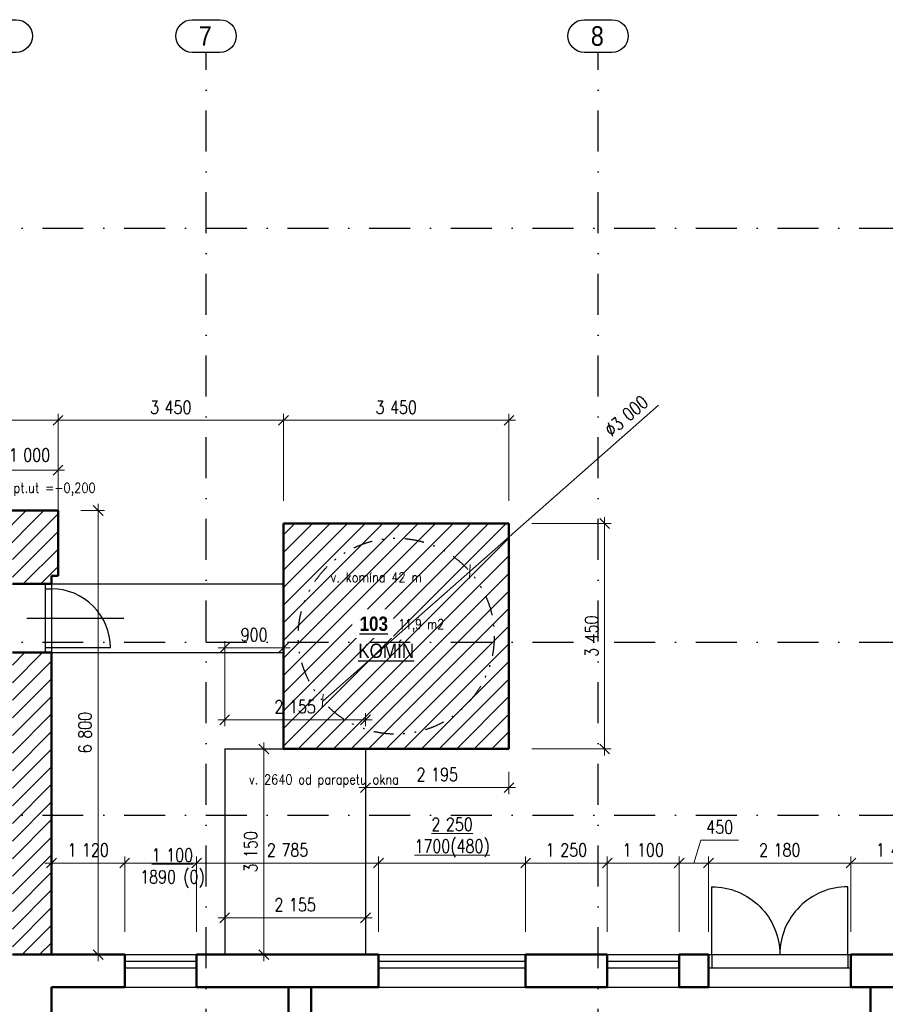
# Model space of a CAD drawing. Header units: millimetres. Extents: x -33711 to 544341, y -222428 to 596511.
# Tile 11 of 256: x 322673 to 335920, y -210343 to -195270. Entities that reach past the tile are written whole.
import ezdxf

# ---------------------------------------------------------------- set-up
doc = ezdxf.new("R2010")
doc.units = ezdxf.units.MM
doc.linetypes.add('DASHDOT', pattern=[0.5, 0.25, -0.125, 0, -0.125])
doc.linetypes.add('DIVIDE', pattern=[8, 3, -1.5, 0.25, -1.5, 0.25, -1.5])
for name, color, linetype in [('IN_C_CERCHOVANA', 7, 'DIVIDE'), ('IN_C_OSA', 6, 'DASHDOT'), ('IN_C_TENKA', 7, 'Continuous'), ('IN_LEGENDA_M', 3, 'Continuous'), ('IN_TEXT', 7, 'Continuous'), ('IN_VYPLNE OTVORU', 151, 'Continuous')]:
    doc.layers.add(name, color=color, linetype=linetype)
for name, color, linetype, lineweight in [('IN_C_TLUSTA', 5, 'Continuous', 50), ('IN_KOTY', 4, 'Continuous', 13), ('IN_SRAFY', 8, 'Continuous', 9)]:
    doc.layers.add(name, color=color, linetype=linetype, lineweight=lineweight)
doc.layers.add('IN_HELP', color=6, linetype='Continuous', plot=False)
doc.styles.add('ARIAL', font='arial.ttf')
doc.styles.add('Koty', font='romand.shx', dxfattribs={"width": 0.8})
doc.styles.add('ROMAND', font='romand.shx', dxfattribs={"width": 0.85})
doc.dimstyles.new('IN_100', dxfattribs={"dimtxt": 200, "dimasz": 150, "dimexe": 100, "dimexo": 350, "dimgap": 100, "dimtad": 1, "dimdec": 4, "dimrnd": 5, "dimdsep": 46, "dimlunit": 6, "dimtxsty": 'Koty', "dimblk": 'OBLIQUE', "dimcen": 40, "dimdle": 100, "dimclrd": 256, "dimclrt": 7, "dimadec": 0, "dimazin": 0, "dimtfac": 1, "dimtdec": 4, "dimtmove": 1, "dimatfit": 3, "dimldrblk": 'ARCHTICK', "dimfxl": 500, "dimtolj": 1, "dimtzin": 0, "dimlwd": -1, "dimlwe": -1, "dimarcsym": 0})

# ---------------------------------------------------------------- blocks, each defined once
blk = doc.blocks.new('_Oblique')
at = {"color": 0, "linetype": 'ByBlock', "lineweight": -2}
blk.add_line((-0.5, -0.5), (0.5, 0.5), dxfattribs=at)
blk = doc.blocks.new('*D403')
at = {"layer": 'DEFPOINTS', "color": 0, "transparency": 16777216}
for p in [(323260, -201403), (307360, -202883), (323260, -203783)]:
    blk.add_point(p, dxfattribs=at)
at = {"layer": 'IN_KOTY', "color": 0, "transparency": 16777216}
for p, q in [((307360, -202533), (307360, -201303)), ((323260, -203433), (323260, -201303))]:
    blk.add_line(p, q, dxfattribs=at)
at = {"layer": 'IN_KOTY', "transparency": 16777216}
blk.add_line((307260, -201403), (323360, -201403), dxfattribs=at)
at = {"layer": 'IN_KOTY', "transparency": 16777216, "xscale": 150, "yscale": 150, "zscale": 150, "rotation": 180}
blk.add_blockref('_Oblique', (307360, -201403), dxfattribs=at)
at = {"layer": 'IN_KOTY', "transparency": 16777216, "xscale": 150, "yscale": 150, "zscale": 150}
blk.add_blockref('_Oblique', (323260, -201403), dxfattribs=at)
at = {"layer": 'IN_KOTY', "color": 7, "transparency": 16777216, "insert": (315310, -201203), "char_height": 200, "attachment_point": 5, "style": 'Koty'}
blk.add_mtext('\\A1;15\xa0900', dxfattribs=at)
blk = doc.blocks.new('_ArchTick')
at = {"color": 0, "linetype": 'ByBlock', "lineweight": 13, "const_width": 0.15}
blk.add_lwpolyline([(-0.5, -0.5), (0.5, 0.5)], dxfattribs=at)
blk = doc.blocks.new('*D433')
at = {"layer": 'DEFPOINTS', "color": 0, "transparency": 16777216}
for p in [(323260, -202783), (323160, -209583), (323873, -209583)]:
    blk.add_point(p, dxfattribs=at)
at = {"layer": 'IN_KOTY', "transparency": 16777216}
blk.add_line((323873, -202683), (323873, -209683), dxfattribs=at)
at = {"layer": 'IN_KOTY', "color": 0, "transparency": 16777216}
for p, q in [((323610, -202783), (323973, -202783)), ((323510, -209583), (323973, -209583))]:
    blk.add_line(p, q, dxfattribs=at)
at = {"layer": 'IN_KOTY', "transparency": 16777216, "xscale": 150, "yscale": 150, "zscale": 150}
for p, rotation in [((323873, -202783), 90), ((323873, -209583), 270)]:
    blk.add_blockref('_Oblique', p, dxfattribs=dict(at, rotation=rotation))
at = {"layer": 'IN_KOTY', "color": 7, "transparency": 16777216, "insert": (323673, -206183), "char_height": 200, "attachment_point": 5, "rotation": 90, "style": 'Koty'}
blk.add_mtext('\\A1;6\xa0800', dxfattribs=at)
blk = doc.blocks.new('*D434')
at = {"layer": 'DEFPOINTS', "color": 0, "transparency": 16777216}
for p in [(324280, -208180), (323160, -209583), (324280, -209583)]:
    blk.add_point(p, dxfattribs=at)
at = {"layer": 'IN_KOTY', "color": 0, "transparency": 16777216}
for p, q in [((323160, -209233), (323160, -208080)), ((324280, -209233), (324280, -208080))]:
    blk.add_line(p, q, dxfattribs=at)
at = {"layer": 'IN_KOTY', "transparency": 16777216}
blk.add_line((323060, -208180), (324380, -208180), dxfattribs=at)
at = {"layer": 'IN_KOTY', "transparency": 16777216, "xscale": 150, "yscale": 150, "zscale": 150, "rotation": 180}
blk.add_blockref('_Oblique', (323160, -208180), dxfattribs=at)
at = {"layer": 'IN_KOTY', "transparency": 16777216, "xscale": 150, "yscale": 150, "zscale": 150}
blk.add_blockref('_Oblique', (324280, -208180), dxfattribs=at)
at = {"layer": 'IN_KOTY', "color": 7, "transparency": 16777216, "insert": (323720, -207980), "char_height": 200, "attachment_point": 5, "style": 'Koty'}
blk.add_mtext('\\A1;1\xa0120', dxfattribs=at)
blk = doc.blocks.new('*D453')
at = {"layer": 'DEFPOINTS', "color": 0, "transparency": 16777216}
for p in [(325380, -208180), (324280, -209583), (325380, -209583)]:
    blk.add_point(p, dxfattribs=at)
at = {"layer": 'IN_KOTY', "color": 0, "transparency": 16777216}
for p, q in [((324280, -209233), (324280, -208080)), ((325380, -209233), (325380, -208080))]:
    blk.add_line(p, q, dxfattribs=at)
at = {"layer": 'IN_KOTY', "transparency": 16777216}
for p, q in [((324280, -208180), (324130, -208180)), ((324280, -208180), (325380, -208180)), ((325380, -208180), (325530, -208180))]:
    blk.add_line(p, q, dxfattribs=at)
at = {"layer": 'IN_KOTY', "transparency": 16777216, "xscale": 150, "yscale": 150, "zscale": 150}
blk.add_blockref('_Oblique', (324280, -208180), dxfattribs=at)
at = {"layer": 'IN_KOTY', "transparency": 16777216, "xscale": 150, "yscale": 150, "zscale": 150, "rotation": 180}
blk.add_blockref('_Oblique', (325380, -208180), dxfattribs=at)
at = {"layer": 'IN_KOTY', "color": 7, "transparency": 16777216, "insert": (325010, -208259), "char_height": 200, "attachment_point": 5, "style": 'Koty'}
blk.add_mtext('\\A1;{\\L1\xa0100}\\P1890 (0)', dxfattribs=at)
blk = doc.blocks.new('*D454')
at = {"layer": 'DEFPOINTS', "color": 0, "transparency": 16777216}
for p in [(328165, -208180), (325380, -209583), (328165, -209583)]:
    blk.add_point(p, dxfattribs=at)
at = {"layer": 'IN_KOTY', "color": 0, "transparency": 16777216}
for p, q in [((325380, -209233), (325380, -208080)), ((328165, -209233), (328165, -208080))]:
    blk.add_line(p, q, dxfattribs=at)
at = {"layer": 'IN_KOTY', "transparency": 16777216}
blk.add_line((325280, -208180), (328265, -208180), dxfattribs=at)
at = {"layer": 'IN_KOTY', "transparency": 16777216, "xscale": 150, "yscale": 150, "zscale": 150, "rotation": 180}
blk.add_blockref('_Oblique', (325380, -208180), dxfattribs=at)
at = {"layer": 'IN_KOTY', "transparency": 16777216, "xscale": 150, "yscale": 150, "zscale": 150}
blk.add_blockref('_Oblique', (328165, -208180), dxfattribs=at)
at = {"layer": 'IN_KOTY', "color": 7, "transparency": 16777216, "insert": (326773, -207980), "char_height": 200, "attachment_point": 5, "style": 'Koty'}
blk.add_mtext('\\A1;2\xa0785', dxfattribs=at)
blk = doc.blocks.new('*D405')
at = {"layer": 'DEFPOINTS', "color": 0, "transparency": 16777216}
for p in [(330415, -208180), (328165, -209583), (330415, -209583)]:
    blk.add_point(p, dxfattribs=at)
at = {"layer": 'IN_KOTY', "color": 0, "transparency": 16777216}
for p, q in [((328165, -209233), (328165, -208080)), ((330415, -209233), (330415, -208080))]:
    blk.add_line(p, q, dxfattribs=at)
at = {"layer": 'IN_KOTY', "transparency": 16777216}
blk.add_line((328065, -208180), (330515, -208180), dxfattribs=at)
at = {"layer": 'IN_KOTY', "transparency": 16777216, "xscale": 150, "yscale": 150, "zscale": 150, "rotation": 180}
blk.add_blockref('_Oblique', (328165, -208180), dxfattribs=at)
at = {"layer": 'IN_KOTY', "transparency": 16777216, "xscale": 150, "yscale": 150, "zscale": 150}
blk.add_blockref('_Oblique', (330415, -208180), dxfattribs=at)
at = {"layer": 'IN_KOTY', "color": 7, "transparency": 16777216, "insert": (329290, -207788), "char_height": 200, "attachment_point": 5, "style": 'Koty'}
blk.add_mtext('\\A1;{\\L2\xa0250\\P1700(480)}', dxfattribs=at)
blk = doc.blocks.new('*D455')
at = {"layer": 'DEFPOINTS', "color": 0, "transparency": 16777216}
for p in [(331665, -208180), (330415, -209583), (331665, -209583)]:
    blk.add_point(p, dxfattribs=at)
at = {"layer": 'IN_KOTY', "color": 0, "transparency": 16777216}
for p, q in [((330415, -209233), (330415, -208080)), ((331665, -209233), (331665, -208080))]:
    blk.add_line(p, q, dxfattribs=at)
at = {"layer": 'IN_KOTY', "transparency": 16777216}
blk.add_line((330315, -208180), (331765, -208180), dxfattribs=at)
at = {"layer": 'IN_KOTY', "transparency": 16777216, "xscale": 150, "yscale": 150, "zscale": 150, "rotation": 180}
blk.add_blockref('_Oblique', (330415, -208180), dxfattribs=at)
at = {"layer": 'IN_KOTY', "transparency": 16777216, "xscale": 150, "yscale": 150, "zscale": 150}
blk.add_blockref('_Oblique', (331665, -208180), dxfattribs=at)
at = {"layer": 'IN_KOTY', "color": 7, "transparency": 16777216, "insert": (331040, -207980), "char_height": 200, "attachment_point": 5, "style": 'Koty'}
blk.add_mtext('\\A1;1\xa0250', dxfattribs=at)
blk = doc.blocks.new('*D456')
at = {"layer": 'DEFPOINTS', "color": 0, "transparency": 16777216}
for p in [(332765, -208180), (331665, -209583), (332765, -209583)]:
    blk.add_point(p, dxfattribs=at)
at = {"layer": 'IN_KOTY', "color": 0, "transparency": 16777216}
for p, q in [((331665, -209233), (331665, -208080)), ((332765, -209233), (332765, -208080))]:
    blk.add_line(p, q, dxfattribs=at)
at = {"layer": 'IN_KOTY', "transparency": 16777216}
blk.add_line((331565, -208180), (332865, -208180), dxfattribs=at)
at = {"layer": 'IN_KOTY', "transparency": 16777216, "xscale": 150, "yscale": 150, "zscale": 150, "rotation": 180}
blk.add_blockref('_Oblique', (331665, -208180), dxfattribs=at)
at = {"layer": 'IN_KOTY', "transparency": 16777216, "xscale": 150, "yscale": 150, "zscale": 150}
blk.add_blockref('_Oblique', (332765, -208180), dxfattribs=at)
at = {"layer": 'IN_KOTY', "color": 7, "transparency": 16777216, "insert": (332215, -207980), "char_height": 200, "attachment_point": 5, "style": 'Koty'}
blk.add_mtext('\\A1;1\xa0100', dxfattribs=at)
blk = doc.blocks.new('*D457')
at = {"layer": 'DEFPOINTS', "color": 0, "transparency": 16777216}
for p in [(333215, -208180), (332765, -209583), (333215, -209583)]:
    blk.add_point(p, dxfattribs=at)
at = {"layer": 'IN_KOTY', "transparency": 16777216}
for p, q in [((332990, -208180), (333095, -207830)), ((333095, -207830), (333676, -207830)), ((332665, -208180), (333315, -208180))]:
    blk.add_line(p, q, dxfattribs=at)
at = {"layer": 'IN_KOTY', "color": 0, "transparency": 16777216}
for p, q in [((332765, -209233), (332765, -208080)), ((333215, -209233), (333215, -208080))]:
    blk.add_line(p, q, dxfattribs=at)
at = {"layer": 'IN_KOTY', "transparency": 16777216, "xscale": 150, "yscale": 150, "zscale": 150, "rotation": 180}
blk.add_blockref('_Oblique', (332765, -208180), dxfattribs=at)
at = {"layer": 'IN_KOTY', "transparency": 16777216, "xscale": 150, "yscale": 150, "zscale": 150}
blk.add_blockref('_Oblique', (333215, -208180), dxfattribs=at)
at = {"layer": 'IN_KOTY', "color": 7, "transparency": 16777216, "insert": (333386, -207630), "char_height": 200, "attachment_point": 5, "style": 'Koty'}
blk.add_mtext('\\A1;450', dxfattribs=at)
blk = doc.blocks.new('*D458')
at = {"layer": 'DEFPOINTS', "color": 0, "transparency": 16777216}
for p in [(335395, -208180), (333215, -209583), (335395, -209583)]:
    blk.add_point(p, dxfattribs=at)
at = {"layer": 'IN_KOTY', "color": 0, "transparency": 16777216}
for p, q in [((333215, -209233), (333215, -208080)), ((335395, -209233), (335395, -208080))]:
    blk.add_line(p, q, dxfattribs=at)
at = {"layer": 'IN_KOTY', "transparency": 16777216}
blk.add_line((333115, -208180), (335495, -208180), dxfattribs=at)
at = {"layer": 'IN_KOTY', "transparency": 16777216, "xscale": 150, "yscale": 150, "zscale": 150, "rotation": 180}
blk.add_blockref('_Oblique', (333215, -208180), dxfattribs=at)
at = {"layer": 'IN_KOTY', "transparency": 16777216, "xscale": 150, "yscale": 150, "zscale": 150}
blk.add_blockref('_Oblique', (335395, -208180), dxfattribs=at)
at = {"layer": 'IN_KOTY', "color": 7, "transparency": 16777216, "insert": (334305, -207980), "char_height": 200, "attachment_point": 5, "style": 'Koty'}
blk.add_mtext('\\A1;2\xa0180', dxfattribs=at)
blk = doc.blocks.new('*D459')
at = {"layer": 'DEFPOINTS', "color": 0, "transparency": 16777216}
for p in [(336795, -208180), (335395, -209583), (336795, -209583)]:
    blk.add_point(p, dxfattribs=at)
at = {"layer": 'IN_KOTY', "color": 0, "transparency": 16777216}
for p, q in [((335395, -209233), (335395, -208080)), ((336795, -209233), (336795, -208080))]:
    blk.add_line(p, q, dxfattribs=at)
at = {"layer": 'IN_KOTY', "transparency": 16777216}
blk.add_line((335295, -208180), (336895, -208180), dxfattribs=at)
at = {"layer": 'IN_KOTY', "transparency": 16777216, "xscale": 150, "yscale": 150, "zscale": 150, "rotation": 180}
blk.add_blockref('_Oblique', (335395, -208180), dxfattribs=at)
at = {"layer": 'IN_KOTY', "transparency": 16777216, "xscale": 150, "yscale": 150, "zscale": 150}
blk.add_blockref('_Oblique', (336795, -208180), dxfattribs=at)
at = {"layer": 'IN_KOTY', "color": 7, "transparency": 16777216, "insert": (336095, -207980), "char_height": 200, "attachment_point": 5, "style": 'Koty'}
blk.add_mtext('\\A1;1\xa0400', dxfattribs=at)
blk = doc.blocks.new('*D469')
at = {"layer": 'DEFPOINTS', "color": 0, "transparency": 16777216}
for p in [(325810, -206433), (326409, -206433), (325810, -209583)]:
    blk.add_point(p, dxfattribs=at)
at = {"layer": 'IN_KOTY', "transparency": 16777216}
blk.add_line((326409, -209683), (326409, -206333), dxfattribs=at)
at = {"layer": 'IN_KOTY', "color": 0, "transparency": 16777216}
for p, q in [((326160, -206433), (326509, -206433)), ((326160, -209583), (326509, -209583))]:
    blk.add_line(p, q, dxfattribs=at)
at = {"layer": 'IN_KOTY', "transparency": 16777216, "xscale": 150, "yscale": 150, "zscale": 150}
for p, rotation in [((326409, -206433), 90), ((326409, -209583), 270)]:
    blk.add_blockref('_Oblique', p, dxfattribs=dict(at, rotation=rotation))
at = {"layer": 'IN_KOTY', "color": 7, "transparency": 16777216, "insert": (326209, -208008), "char_height": 200, "attachment_point": 5, "rotation": 90, "style": 'Koty'}
blk.add_mtext('\\A1;3\xa0150', dxfattribs=at)
blk = doc.blocks.new('*D470')
at = {"layer": 'DEFPOINTS', "color": 0, "transparency": 16777216}
for p in [(327965, -205988), (325810, -206433), (327965, -206433)]:
    blk.add_point(p, dxfattribs=at)
at = {"layer": 'IN_KOTY', "color": 0, "transparency": 16777216}
for p, q in [((325810, -206083), (325810, -205888)), ((327965, -206083), (327965, -205888))]:
    blk.add_line(p, q, dxfattribs=at)
at = {"layer": 'IN_KOTY', "transparency": 16777216}
blk.add_line((325710, -205988), (328065, -205988), dxfattribs=at)
at = {"layer": 'IN_KOTY', "transparency": 16777216, "xscale": 150, "yscale": 150, "zscale": 150, "rotation": 180}
blk.add_blockref('_Oblique', (325810, -205988), dxfattribs=at)
at = {"layer": 'IN_KOTY', "transparency": 16777216, "xscale": 150, "yscale": 150, "zscale": 150}
blk.add_blockref('_Oblique', (327965, -205988), dxfattribs=at)
at = {"layer": 'IN_KOTY', "color": 7, "transparency": 16777216, "insert": (326888, -205788), "char_height": 200, "attachment_point": 5, "style": 'Koty'}
blk.add_mtext('\\A1;2\xa0155', dxfattribs=at)
blk = doc.blocks.new('*D471')
at = {"layer": 'DEFPOINTS', "color": 0, "transparency": 16777216}
for p in [(330160, -201403), (326710, -202983), (330160, -202983)]:
    blk.add_point(p, dxfattribs=at)
at = {"layer": 'IN_KOTY', "color": 0, "transparency": 16777216}
for p, q in [((326710, -202633), (326710, -201303)), ((330160, -202633), (330160, -201303))]:
    blk.add_line(p, q, dxfattribs=at)
at = {"layer": 'IN_KOTY', "transparency": 16777216}
blk.add_line((326610, -201403), (330260, -201403), dxfattribs=at)
at = {"layer": 'IN_KOTY', "transparency": 16777216, "xscale": 150, "yscale": 150, "zscale": 150, "rotation": 180}
blk.add_blockref('_Oblique', (326710, -201403), dxfattribs=at)
at = {"layer": 'IN_KOTY', "transparency": 16777216, "xscale": 150, "yscale": 150, "zscale": 150}
blk.add_blockref('_Oblique', (330160, -201403), dxfattribs=at)
at = {"layer": 'IN_KOTY', "color": 7, "transparency": 16777216, "insert": (328435, -201203), "char_height": 200, "attachment_point": 5, "style": 'Koty'}
blk.add_mtext('\\A1;3\xa0450', dxfattribs=at)
blk = doc.blocks.new('*D472')
at = {"layer": 'DEFPOINTS', "color": 0, "transparency": 16777216}
for p in [(330160, -202983), (330160, -206433), (331625, -206433)]:
    blk.add_point(p, dxfattribs=at)
at = {"layer": 'IN_KOTY', "color": 0, "transparency": 16777216}
for p, q in [((330510, -202983), (331725, -202983)), ((330510, -206433), (331725, -206433))]:
    blk.add_line(p, q, dxfattribs=at)
at = {"layer": 'IN_KOTY', "transparency": 16777216}
blk.add_line((331625, -202883), (331625, -206533), dxfattribs=at)
at = {"layer": 'IN_KOTY', "transparency": 16777216, "xscale": 150, "yscale": 150, "zscale": 150}
for p, rotation in [((331625, -202983), 90), ((331625, -206433), 270)]:
    blk.add_blockref('_Oblique', p, dxfattribs=dict(at, rotation=rotation))
at = {"layer": 'IN_KOTY', "color": 7, "transparency": 16777216, "insert": (331425, -204708), "char_height": 200, "attachment_point": 5, "rotation": 90, "style": 'Koty'}
blk.add_mtext('\\A1;3\xa0450', dxfattribs=at)
blk = doc.blocks.new('*D474')
at = {"layer": 'DEFPOINTS', "color": 0, "transparency": 16777216}
for p in [(326710, -201403), (326710, -202983), (323260, -203783)]:
    blk.add_point(p, dxfattribs=at)
at = {"layer": 'IN_KOTY', "color": 0, "transparency": 16777216}
for p, q in [((323260, -203433), (323260, -201303)), ((326710, -202633), (326710, -201303))]:
    blk.add_line(p, q, dxfattribs=at)
at = {"layer": 'IN_KOTY', "transparency": 16777216}
blk.add_line((323160, -201403), (326810, -201403), dxfattribs=at)
at = {"layer": 'IN_KOTY', "transparency": 16777216, "xscale": 150, "yscale": 150, "zscale": 150, "rotation": 180}
blk.add_blockref('_Oblique', (323260, -201403), dxfattribs=at)
at = {"layer": 'IN_KOTY', "transparency": 16777216, "xscale": 150, "yscale": 150, "zscale": 150}
blk.add_blockref('_Oblique', (326710, -201403), dxfattribs=at)
at = {"layer": 'IN_KOTY', "color": 7, "transparency": 16777216, "insert": (324985, -201203), "char_height": 200, "attachment_point": 5, "style": 'Koty'}
blk.add_mtext('\\A1;3\xa0450', dxfattribs=at)
blk = doc.blocks.new('*D477')
at = {"layer": 'DEFPOINTS', "color": 0, "transparency": 16777216}
for p in [(327965, -206433), (330160, -206433), (330160, -207025)]:
    blk.add_point(p, dxfattribs=at)
at = {"layer": 'IN_KOTY', "color": 0, "transparency": 16777216}
for p, q in [((327965, -206783), (327965, -207125)), ((330160, -206783), (330160, -207125))]:
    blk.add_line(p, q, dxfattribs=at)
at = {"layer": 'IN_KOTY', "transparency": 16777216}
blk.add_line((327865, -207025), (330260, -207025), dxfattribs=at)
at = {"layer": 'IN_KOTY', "transparency": 16777216, "xscale": 150, "yscale": 150, "zscale": 150, "rotation": 180}
blk.add_blockref('_Oblique', (327965, -207025), dxfattribs=at)
at = {"layer": 'IN_KOTY', "transparency": 16777216, "xscale": 150, "yscale": 150, "zscale": 150}
blk.add_blockref('_Oblique', (330160, -207025), dxfattribs=at)
at = {"layer": 'IN_KOTY', "color": 7, "transparency": 16777216, "insert": (329063, -206825), "char_height": 200, "attachment_point": 5, "style": 'Koty'}
blk.add_mtext('\\A1;2\xa0195', dxfattribs=at)
blk = doc.blocks.new('*D478')
at = {"layer": 'DEFPOINTS', "color": 0, "transparency": 16777216}
for p in [(325810, -208866), (327965, -208866), (327965, -209019)]:
    blk.add_point(p, dxfattribs=at)
at = {"layer": 'IN_KOTY', "transparency": 16777216}
blk.add_line((325710, -209019), (328065, -209019), dxfattribs=at)
at = {"layer": 'IN_KOTY', "color": 0, "transparency": 16777216}
for p, q in [((325810, -209216), (325810, -209119)), ((327965, -209216), (327965, -209119))]:
    blk.add_line(p, q, dxfattribs=at)
at = {"layer": 'IN_KOTY', "transparency": 16777216, "xscale": 150, "yscale": 150, "zscale": 150, "rotation": 180}
blk.add_blockref('_Oblique', (325810, -209019), dxfattribs=at)
at = {"layer": 'IN_KOTY', "transparency": 16777216, "xscale": 150, "yscale": 150, "zscale": 150}
blk.add_blockref('_Oblique', (327965, -209019), dxfattribs=at)
at = {"layer": 'IN_KOTY', "color": 7, "transparency": 16777216, "insert": (326888, -208819), "char_height": 200, "attachment_point": 5, "style": 'Koty'}
blk.add_mtext('\\A1;2\xa0155', dxfattribs=at)
blk = doc.blocks.new('*D479')
at = {"layer": 'DEFPOINTS', "color": 0, "transparency": 16777216}
for p in [(326710, -204886), (325810, -206433), (326710, -206433)]:
    blk.add_point(p, dxfattribs=at)
at = {"layer": 'IN_KOTY', "color": 0, "transparency": 16777216}
for p, q in [((325810, -206083), (325810, -204786)), ((326710, -206083), (326710, -204786))]:
    blk.add_line(p, q, dxfattribs=at)
at = {"layer": 'IN_KOTY', "transparency": 16777216}
blk.add_line((325710, -204886), (326810, -204886), dxfattribs=at)
at = {"layer": 'IN_KOTY', "transparency": 16777216, "xscale": 150, "yscale": 150, "zscale": 150, "rotation": 180}
blk.add_blockref('_Oblique', (325810, -204886), dxfattribs=at)
at = {"layer": 'IN_KOTY', "transparency": 16777216, "xscale": 150, "yscale": 150, "zscale": 150}
blk.add_blockref('_Oblique', (326710, -204886), dxfattribs=at)
at = {"layer": 'IN_KOTY', "color": 7, "transparency": 16777216, "insert": (326260, -204686), "char_height": 200, "attachment_point": 5, "style": 'Koty'}
blk.add_mtext('\\A1;900', dxfattribs=at)
blk = doc.blocks.new('*D408')
at = {"layer": 'DEFPOINTS', "color": 0, "transparency": 16777216}
for p in [(323260, -202165), (322260, -202883), (323260, -203283)]:
    blk.add_point(p, dxfattribs=at)
at = {"layer": 'IN_KOTY', "color": 0, "transparency": 16777216}
for p, q in [((322260, -202533), (322260, -202065)), ((323260, -202933), (323260, -202065))]:
    blk.add_line(p, q, dxfattribs=at)
at = {"layer": 'IN_KOTY', "transparency": 16777216}
blk.add_line((322160, -202165), (323360, -202165), dxfattribs=at)
at = {"layer": 'IN_KOTY', "transparency": 16777216, "xscale": 150, "yscale": 150, "zscale": 150, "rotation": 180}
blk.add_blockref('_Oblique', (322260, -202165), dxfattribs=at)
at = {"layer": 'IN_KOTY', "transparency": 16777216, "xscale": 150, "yscale": 150, "zscale": 150}
blk.add_blockref('_Oblique', (323260, -202165), dxfattribs=at)
at = {"layer": 'IN_KOTY', "color": 7, "transparency": 16777216, "insert": (322822, -201934), "char_height": 200, "attachment_point": 5, "style": 'Koty'}
blk.add_mtext('\\A1;1\xa0000', dxfattribs=at)
blk = doc.blocks.new('*D485')
at = {"layer": 'DEFPOINTS', "color": 0, "transparency": 16777216}
for p in [(329561, -203716), (327310, -205700)]:
    blk.add_point(p, dxfattribs=at)
at = {"layer": 'IN_KOTY', "transparency": 16777216}
for p in [(332449, -201169), (327310, -205700)]:
    blk.add_line(p, (329561, -203716), dxfattribs=at)
at = {"layer": 'IN_KOTY', "transparency": 16777216, "xscale": 150, "yscale": 150, "zscale": 150}
for p, rotation in [((329561, -203716), 221.4056783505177), ((327310, -205700), 41.40567835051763)]:
    blk.add_blockref('_Oblique', p, dxfattribs=dict(at, rotation=rotation))
at = {"layer": 'IN_KOTY', "color": 7, "transparency": 16777216, "insert": (331956, -201336), "char_height": 200, "attachment_point": 5, "rotation": 41.4057, "style": 'Koty'}
blk.add_mtext('\\A1;∅3\xa0000', dxfattribs=at)

msp = doc.modelspace()

# ---------------------------------------------------------------- hatches: boundary and pattern name
at = {"layer": 'IN_SRAFY'}
h = msp.add_hatch(dxfattribs=at)
h.set_pattern_fill('ANSI31', scale=60, style=0)
h.set_pattern_definition([(45, (200164.81, -209815.08), (-134.70384, 134.70384), [])])
h.paths.add_polyline_path([(326935.47666, -204707.64464, 1), (329935.47666, -204707.64464, 1)], flags=0)
h.paths.add_polyline_path([(307960.47666, -210302.64464), (307360.47666, -210302.64464), (307360.47666, -213402.64464), (307960.47666, -213402.64464)])
h.paths.add_polyline_path([(307960.47666, -208052.64464), (307360.47666, -208052.64464), (307360.47666, -208302.64464), (307960.47666, -208302.64464)])
h.paths.add_polyline_path([(309410.47666, -202882.64464), (308360.47666, -202882.64464), (308360.47666, -202782.64464), (307360.47666, -202782.64464), (307360.47666, -206052.64464), (307960.47666, -206052.64464), (307960.47666, -203482.64464), (309410.47666, -203482.64464)])
h.paths.add_polyline_path([(317610.47666, -202882.64464), (313010.47666, -202882.64464), (313010.47666, -203482.64464), (316010.47666, -203482.64464), (316360.47666, -203482.64464), (317610.47666, -203482.64464)])
h.paths.add_polyline_path([(323260.47666, -202782.64464), (322260.47666, -202782.64464), (322260.47666, -202882.64464), (321410.47666, -202882.64464), (321410.47666, -203482.64464), (322560.47666, -203482.64464), (322560.47658, -203907.64464), (323160.47666, -203907.64464), (323160.47666, -203782.64464), (323260.47666, -203782.64464)])
h.paths.add_polyline_path([(323160.47666, -204957.64464), (322560.47638, -204957.64464), (322560.47548, -209582.64453), (323160.47666, -209582.64464)])
h.paths.add_polyline_path([(319610.47666, -202882.64464), (319410.47666, -202882.64464), (319410.47666, -203482.64464), (319610.47666, -203482.64464)])
h.paths.add_polyline_path([(316360.47666, -204982.64464), (316010.47666, -204982.64464), (316010.47666, -213402.64464), (316010.47666, -213702.64464), (316360.47666, -213702.64464)])
h.paths.add_polyline_path([(316360.47666, -203482.64464), (316010.47666, -203482.64464), (316010.47666, -203932.64464), (316360.47666, -203932.64464)])
h.paths.add_polyline_path([(316010.47666, -213402.64464), (311270.47388, -213402.64464), (311270.47388, -213702.64464), (316010.47666, -213702.64464)])
h.paths.add_polyline_path([(330160.47666, -202982.64464), (326710.47666, -202982.64464), (326710.47666, -206432.64464), (330160.47666, -206432.64464)])
h.paths.add_polyline_path([(326935.47666, -204707.64464, -1), (329935.47666, -204707.64464, -1)], flags=16)
h.paths.add_polyline_path([(327798.02783, -204748.00191), (328343.89345, -204748.00191), (328343.89345, -204294.64584), (327798.02783, -204294.64584)], flags=8)
h.paths.add_polyline_path([(327779.94373, -205216.16435), (328746.24045, -205216.16435), (328746.24045, -204762.80828), (327779.94373, -204762.80828)], flags=8)
h.paths.add_polyline_path([(328430.29824, -204663.63598), (329366.72681, -204663.63598), (329366.72681, -204410.06455), (328430.29824, -204410.06455)], flags=8)
h.paths.add_polyline_path([(327393.72179, -203918.43957), (329168.72179, -203918.43957), (329168.72179, -203693.43957), (327393.72179, -203693.43957)], flags=8)
h.paths.add_polyline_path([(326430.83381, -205887.78644), (327345.11952, -205887.78644), (327345.11952, -205587.78644), (326430.83381, -205587.78644)], flags=25)
h.paths.add_polyline_path([(326430.83381, -205887.78644), (327345.11952, -205887.78644), (327345.11952, -205587.78644), (326430.83381, -205587.78644)], flags=25)
h.paths.add_polyline_path([(327798.02783, -204748.00191), (328343.89345, -204748.00191), (328343.89345, -204294.64584), (327798.02783, -204294.64584)], flags=8)
h.paths.add_polyline_path([(327779.94373, -205216.16435), (328746.24045, -205216.16435), (328746.24045, -204762.80828), (327779.94373, -204762.80828)], flags=8)
h.paths.add_polyline_path([(328430.29824, -204663.63598), (329366.72681, -204663.63598), (329366.72681, -204410.06455), (328430.29824, -204410.06455)], flags=8)
h.paths.add_polyline_path([(327393.72179, -203918.43957), (329168.72179, -203918.43957), (329168.72179, -203693.43957), (327393.72179, -203693.43957)], flags=8)

# ---------------------------------------------------------------- linework, layer by layer
at = {"layer": 'IN_C_CERCHOVANA', "ltscale": 100}
msp.add_circle((328435.47666, -204707.64464), 1500, dxfattribs=at)
at = {"layer": 'IN_C_OSA', "color": 4, "ltscale": 2500}
for p, q in [((325525.47557, -221038.80846), (325525.47557, -195770.00773)), ((331525.47557, -221038.80846), (331525.47557, -195770.00773)), ((295519.51551, -198462.64377), (356092.68823, -198462.64377)), ((295519.51551, -207447.64377), (356092.68823, -207447.64377))]:
    msp.add_line(p, q, dxfattribs=at)
at = {"layer": 'IN_C_OSA', "color": 4, "linetype": 'ByBlock'}
for points in [[(322194.22068, -195770.00773, -1), (322194.22068, -195270.00773), (322616.73045, -195270.00773, -1), (322616.73045, -195770.00773)], [(325314.22068, -195770.00773, -1), (325314.22068, -195270.00773), (325736.73045, -195270.00773, -1), (325736.73045, -195770.00773)], [(331314.22068, -195770.00773, -1), (331314.22068, -195270.00773), (331736.73045, -195270.00773, -1), (331736.73045, -195770.00773)]]:
    msp.add_lwpolyline(points, format="xyb", close=True, dxfattribs=at)
at = {"layer": 'IN_C_TENKA'}
for p, q in [((323060.47666, -203907.64464), (323060.47666, -204957.64464)), ((323160.47666, -203907.64464), (323160.47666, -204957.64464)), ((323160.47666, -203907.64464), (326710.47666, -203907.64464)), ((326710.47666, -203907.64464), (326710.47666, -204957.64464)), ((323060.47666, -203982.64464), (323160.47666, -203982.64464)), ((322783.92897, -204432.64464), (324265.75509, -204432.64464)), ((323060.47666, -204882.64464), (323160.47666, -204882.64464)), ((323160.47666, -204957.64464), (326710.47666, -204957.64464)), ((325810.47666, -206432.64464), (325810.47666, -209582.64464)), ((325810.47666, -206432.64464), (328540.47666, -206432.64464)), ((327965.47666, -206432.64464), (327965.47666, -209582.64464))]:
    msp.add_line(p, q, dxfattribs=at)
at = {"layer": 'IN_C_TENKA', "color": 8}
for p, q in [((324280.47666, -209582.64464), (325380.47666, -209582.64464)), ((328165.47666, -209582.64464), (330415.47666, -209582.64464)), ((331665.47666, -209582.64464), (332765.47666, -209582.64464)), ((324280.47666, -210082.64464), (325380.47666, -210082.64464)), ((328165.47666, -210082.64464), (330415.47666, -210082.64464)), ((331665.47666, -210082.64464), (332765.47666, -210082.64464)), ((333215.47666, -210082.64464), (335395.47666, -210082.64464))]:
    msp.add_line(p, q, dxfattribs=at)
at = {"layer": 'IN_C_TLUSTA'}
for p, q in [((322260.47666, -202782.64464), (323260.47666, -202782.64464)), ((323260.47666, -202782.64464), (323260.47666, -203782.64464)), ((326710.47666, -202982.64464), (326710.47666, -206432.64464)), ((326710.47666, -202982.64464), (330160.47666, -202982.64464)), ((330160.47666, -202982.64464), (330160.47666, -206432.64464)), ((323160.47666, -203782.64464), (323160.47666, -203907.64464)), ((323260.47666, -203782.64464), (323160.47666, -203782.64464)), ((322560.47658, -203907.64464), (323160.47666, -203907.64464)), ((322560.47638, -204957.64464), (323160.47666, -204957.64464)), ((323160.47666, -204957.64464), (323160.47666, -209582.64464)), ((326710.47666, -206432.64464), (330160.47666, -206432.64464))]:
    msp.add_line(p, q, dxfattribs=at)
at = {"layer": 'IN_C_TLUSTA', "color": 8}
for p, q in [((323160.47666, -209582.64464), (322560.47548, -209582.64453)), ((323160.47666, -209582.64464), (324280.47666, -209582.64464)), ((324280.47666, -209582.64464), (324280.47666, -210082.64464)), ((325380.47666, -209582.64464), (325380.47666, -210082.64464)), ((325380.47666, -209582.64464), (328165.47666, -209582.64464)), ((328165.47666, -209582.64464), (328165.47666, -210082.64464)), ((330415.47666, -209582.64464), (330415.47666, -210082.64464)), ((330415.47666, -209582.64464), (331665.47666, -209582.64464)), ((331665.47666, -209582.64464), (331665.47666, -210082.64464)), ((332765.47666, -209582.64464), (332765.47666, -210082.64464)), ((332765.47666, -209582.64464), (333215.47666, -209582.64464)), ((333215.47666, -209582.64464), (333215.47666, -210082.64464)), ((335395.47666, -209582.64464), (335395.47666, -210082.64464)), ((335395.47666, -209582.64464), (336795.47666, -209582.64464)), ((323160.47666, -210082.64464), (323160.47666, -217782.64464)), ((323160.47666, -210082.64464), (324280.47666, -210082.64464)), ((325380.47666, -210082.64464), (328165.47666, -210082.64464)), ((326785.47666, -210082.64464), (326785.47666, -217782.64464)), ((327135.47666, -210082.64464), (327135.47666, -217782.64464)), ((330415.47666, -210082.64464), (331665.47666, -210082.64464)), ((332765.47666, -210082.64464), (333215.47666, -210082.64464)), ((335395.47666, -210082.64464), (336795.47666, -210082.64464)), ((335695.47666, -210082.64464), (335695.47666, -217782.64464))]:
    msp.add_line(p, q, dxfattribs=at)
at = {"layer": 'IN_VYPLNE OTVORU', "color": 8}
for p, q in [((333215.47666, -209582.64464), (335395.47666, -209582.64464)), ((333265.47666, -209582.64464), (333265.47666, -209782.64464)), ((335345.47666, -209582.64464), (335345.47666, -209782.64464)), ((324280.47666, -209682.64464), (325380.47666, -209682.64464)), ((324280.47666, -209782.64464), (325380.47666, -209782.64464)), ((328165.47666, -209682.64464), (330415.47666, -209682.64464)), ((328165.47666, -209782.64464), (330415.47666, -209782.64464)), ((331665.47666, -209682.64464), (332765.47666, -209682.64464)), ((331665.47666, -209782.64464), (332765.47666, -209782.64464)), ((333215.47666, -209782.64464), (335395.47666, -209782.64464))]:
    msp.add_line(p, q, dxfattribs=at)
at = {"layer": 'IN_VYPLNE OTVORU'}
for points in [[(323160.47666, -204882.64464), (324060.47666, -204882.64464, 0.4142135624), (323160.47666, -203982.64464)], [(333265.47666, -209582.64464), (333265.47666, -208542.64464, -0.4142135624), (334305.47666, -209582.64464)], [(335345.47666, -209582.64464), (335345.47666, -208542.64464, 0.4142135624), (334305.47666, -209582.64464)]]:
    msp.add_lwpolyline(points, format="xyb", dxfattribs=at)

# ---------------------------------------------------------------- texts
at = {"layer": 'IN_C_OSA', "color": 4, "linetype": 'ByBlock', "style": 'ARIAL', "width": 0.85}
for s, p in [('7', (325414.22068, -195670.00773)), ('8', (331414.22068, -195670.00773))]:
    msp.add_text(s, height=300, dxfattribs=at).set_placement(p)
at = {"layer": 'IN_HELP', "linetype": 'ByBlock', "insert": (328467.79824, -204447.56455), "char_height": 150, "width": 901.5, "attachment_point": 1, "style": 'Koty'}
msp.add_mtext('\\pt450;11,9 m2', dxfattribs=at)
at = {"layer": 'IN_LEGENDA_M', "color": 3, "insert": (327854.07742, -204820.50951), "char_height": 220, "width": 1280.0758527, "attachment_point": 1, "style": 'ROMAND'}
msp.add_mtext('{\\fArial|b0|i0|c238|p34;\\LKOMÍN}', dxfattribs=at)
at = {"layer": 'IN_TEXT', "char_height": 150, "width": 2497.377199, "attachment_point": 7, "style": 'ROMAND'}
for s, insert in [('{\\C0;pt.ut =-0,200}', (322579.10394, -202560.82841)), ('{\\C0;v. komína 42 m}', (327431.22179, -203880.93957)), ('{\\C0;v. 2640 od parapetu okna}', (326182.15626, -207025.40716))]:
    msp.add_mtext(s, dxfattribs=dict(at, insert=insert))

# ---------------------------------------------------------------- dimensions: what is measured, and where the dimension line sits
at = {"layer": 'IN_KOTY'}
for base, p1, p2, picture, middle in [((323260.47666, -201402.58948), (307360.47666, -202882.64464), (323260.47666, -203782.64464), '*D403', (315310.47666, -201202.58948)), ((326710.47666, -201402.58948), (323260.47666, -203782.64464), (326710.47666, -202982.64464), '*D474', (324985.47666, -201202.58948)), ((330160.47666, -201402.58948), (326710.47666, -202982.64464), (330160.47666, -202982.64464), '*D471', (328435.47666, -201202.58948)), ((326710.47666, -204886.13094), (325810.47666, -206432.64464), (326710.47666, -206432.64464), '*D479', (326260.47666, -204686.13094)), ((327965.47666, -205987.78644), (325810.47666, -206432.64464), (327965.47666, -206432.64464), '*D470', (326887.97666, -205787.76675)), ((330160.47666, -207025.01936), (327965.47666, -206432.64464), (330160.47666, -206432.64464), '*D477', (329062.97666, -206824.99968)), ((333215.47666, -208179.56263), (332765.47666, -209582.64464), (333215.47666, -209582.64464), '*D457', (333195.47666, -207629.56263)), ((324280.47666, -208179.56263), (323160.47666, -209582.64464), (324280.47666, -209582.64464), '*D434', (323720.47666, -207979.54294)), ((328165.47666, -208179.56263), (325380.47666, -209582.64464), (328165.47666, -209582.64464), '*D454', (326772.97666, -207979.54294)), ((331665.47666, -208179.56263), (330415.47666, -209582.64464), (331665.47666, -209582.64464), '*D455', (331040.47666, -207979.54294)), ((332765.47666, -208179.56263), (331665.47666, -209582.64464), (332765.47666, -209582.64464), '*D456', (332215.47666, -207979.56263)), ((335395.47666, -208179.56263), (333215.47666, -209582.64464), (335395.47666, -209582.64464), '*D458', (334305.47666, -207979.54294)), ((336795.47666, -208179.56263), (335395.47666, -209582.64464), (336795.47666, -209582.64464), '*D459', (336095.47666, -207979.56263)), ((327965.47666, -209018.56508), (325810.47666, -208865.91137), (327965.47666, -208865.91137), '*D478', (326887.97666, -208818.5454))]:
    dim = msp.add_linear_dim(base=base, p1=p1, p2=p2, dimstyle='IN_100', dxfattribs=at)
    dim.commit()
    dim.dimension.update_dxf_attribs({"geometry": picture, "text_midpoint": middle})
dim = msp.add_diameter_dim_2p(p1=(327310.40838, -205699.72395), p2=(329560.54495, -203715.56534), dimstyle='IN_100', dxfattribs=at)
dim.commit()
dim.dimension.update_dxf_attribs({"geometry": '*D485', "text_midpoint": (332088.61665, -201486.325), "dimtype": 163})
dim = msp.add_linear_dim(base=(323260.47666, -202165.18866), p1=(322260.47666, -202882.64464), p2=(323260.47666, -203282.64464), dimstyle='IN_100', override={"dimtmove": 2}, dxfattribs=at)
dim.commit()
dim.dimension.update_dxf_attribs({"geometry": '*D408', "text_midpoint": (322821.90999, -201933.83177), "dimtype": 160})
for base, p1, p2, picture, middle in [((323873.33327, -209582.64464), (323260.47666, -202782.64464), (323160.47666, -209582.64464), '*D433', (323673.33327, -206182.64464)), ((331624.53783, -206432.64464), (330160.47666, -202982.64464), (330160.47666, -206432.64464), '*D472', (331424.53783, -204707.64464)), ((326408.5313, -206432.64464), (325810.47666, -209582.64464), (325810.47666, -206432.64464), '*D469', (326208.5313, -208007.64464))]:
    dim = msp.add_linear_dim(base=base, p1=p1, p2=p2, angle=90, dimstyle='IN_100', dxfattribs=at)
    dim.commit()
    dim.dimension.update_dxf_attribs({"geometry": picture, "text_midpoint": middle})
dim = msp.add_linear_dim(base=(330415.47666, -208179.56263), p1=(328165.47666, -209582.64464), p2=(330415.47666, -209582.64464), text='{\\L<>\\P1700(480)}', dimstyle='IN_100', dxfattribs=at)
dim.commit()
dim.dimension.update_dxf_attribs({"geometry": '*D405', "text_midpoint": (329290.47666, -207787.87627)})
dim = msp.add_linear_dim(base=(325380.47666, -208179.56263), p1=(324280.47666, -209582.64464), p2=(325380.47666, -209582.64464), text='{\\L<>}\\P1890 (0)', dimstyle='IN_100', override={"dimtmove": 2}, dxfattribs=at)
dim.commit()
dim.dimension.update_dxf_attribs({"geometry": '*D453', "text_midpoint": (325010.47666, -208258.83945), "dimtype": 160})

# ---------------------------------------------------------------- next in the draw order: texts
at = {"layer": 'IN_LEGENDA_M', "color": 3, "insert": (327873.69222, -204406.97189), "char_height": 220, "width": 407.1865763, "attachment_point": 1, "style": 'ROMAND', "bg_fill": 2}
msp.add_mtext('{\\fArial|b1|i0|c238|p34;\\L103}', dxfattribs=at)

# ---------------------------------------------------------------- next in the draw order: linework, layer by layer
at = {"layer": 'IN_C_OSA', "color": 4, "ltscale": 2500}
msp.add_line((295519.51551, -204797.64377), (356092.68823, -204797.64377), dxfattribs=at)
at = {"layer": 'IN_HELP'}
msp.add_lwpolyline([(326710.47666, -202982.64464), (330160.47666, -202982.64464), (330160.47666, -206432.64464), (326710.47666, -206432.64464)], close=True, dxfattribs=at)

doc.saveas('drawing.dxf')
